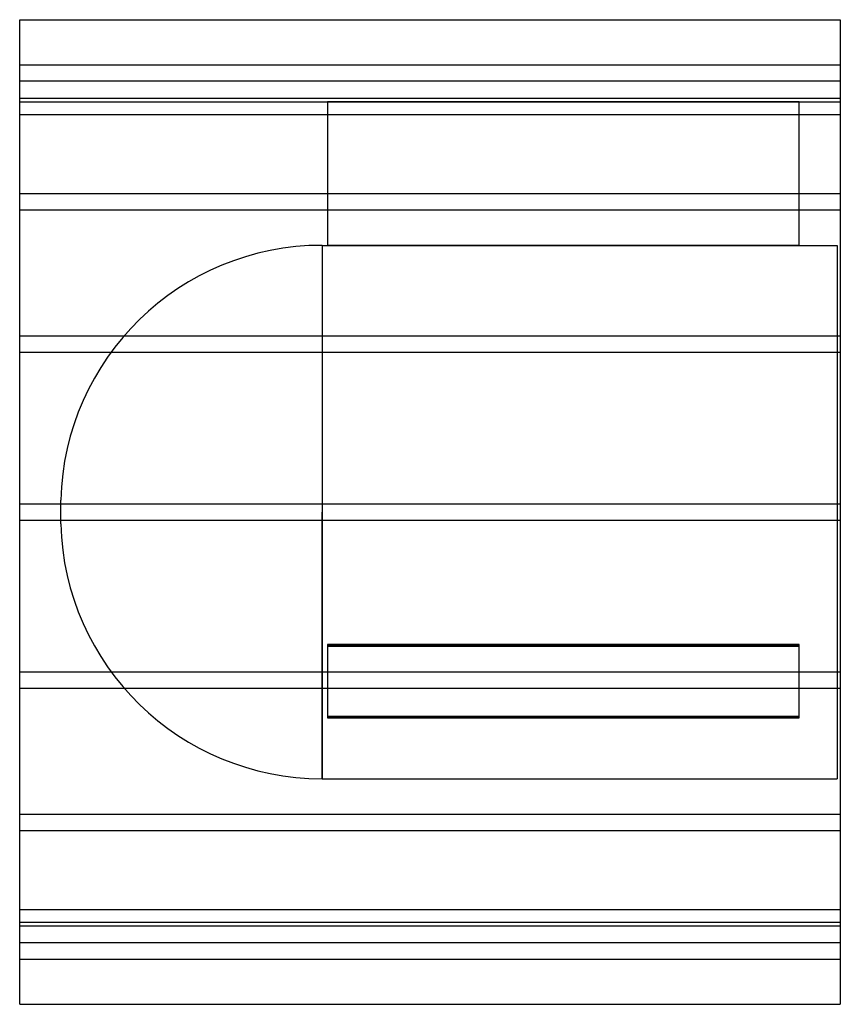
# Model space of a CAD drawing. Header units: millimetres. Extents: x -500 to 500, y -600 to 600.
import ezdxf

# ---------------------------------------------------------------- set-up
doc = ezdxf.new("R2010")
doc.units = ezdxf.units.MM
doc.layers.add('HIDDEN', color=7, linetype='Continuous')
doc.layers.add('THICK', color=7, linetype='Continuous')

msp = doc.modelspace()

# ---------------------------------------------------------------- linework, layer by layer
at = {"layer": 'HIDDEN'}
for p, q in [((-500, 545), (500, 545)), ((500, 525), (-500, 525)), ((-500, 504.3), (500, 504.3)), ((-500, 504.3), (500, 504.3)), ((-500, 500), (-125, 500)), ((450, 500), (-125, 500)), ((-125, 500), (-125, 325)), ((-125, 500), (-125, 500)), ((-125, 500), (450, 500)), ((450, 325), (450, 500)), ((450, 500), (450, 500)), ((450, 500), (500, 500)), ((-500, 484.3), (500, 484.3)), ((-500, 484.3), (500, 484.3)), ((-500, 388.3), (500, 388.3)), ((-500, 388.3), (500, 388.3)), ((-500, 368.3), (500, 368.3)), ((-500, 368.3), (500, 368.3)), ((-131.6, 325), (-131.6, 0)), ((-131.6, 325), (-125, 325)), ((-125, 325), (450, 325)), ((450, 325), (-125, 325)), ((450, 325), (496, 325)), ((496, 325), (496, 0)), ((-500, 214.7), (500, 214.7)), ((-500, 214.7), (500, 214.7)), ((-500, 194.7), (500, 194.7)), ((-500, 194.7), (500, 194.7)), ((-450, 0), (-450, 14.5)), ((-500, 10), (500, 10)), ((-500, 10), (500, 10)), ((-131.6, 0), (-131.6, -325)), ((496, 0), (496, -325)), ((-500, -10), (500, -10)), ((-500, -10), (500, -10)), ((-450, -14.5), (-450, 0)), ((-131.6, -325), (-131.6, 0)), ((450, -161.6), (-125, -161.6)), ((-125, -161.6), (450, -161.6)), ((-125, -161.6), (-125, -249.1)), ((-125, -163.4), (450, -163.4)), ((450, -163.4), (-125, -163.4)), ((450, -249.1), (450, -161.6)), ((-500, -194.7), (500, -194.7)), ((-500, -194.7), (500, -194.7)), ((-500, -214.7), (500, -214.7)), ((-500, -214.7), (500, -214.7)), ((-125, -249.1), (450, -249.1)), ((-125, -249.1), (-125, -250.9)), ((450, -249.1), (-125, -249.1)), ((450, -250.9), (-125, -250.9)), ((-125, -250.9), (450, -250.9)), ((450, -250.9), (450, -249.1)), ((-131.6, -325), (496, -325)), ((-500, -368.3), (500, -368.3)), ((-500, -368.3), (500, -368.3)), ((-500, -388.3), (500, -388.3)), ((-500, -388.3), (500, -388.3)), ((-500, -484.3), (500, -484.3)), ((-500, -484.3), (500, -484.3)), ((-500, -500), (500, -500)), ((-500, -504.3), (500, -504.3)), ((-500, -504.3), (500, -504.3)), ((500, -525), (-500, -525)), ((-500, -545), (500, -545))]:
    msp.add_line(p, q, dxfattribs=at)
for centre, start, end in [((-131.6, 6.5), 90, 178.5642), ((-131.6, -6.5), 181.4358, 270)]:
    msp.add_arc(centre, 318.5, start, end, dxfattribs=at)
at = {"layer": 'THICK'}
for p, q in [((-500, 0), (-500, 600)), ((-500, 600), (500, 600)), ((500, 600), (500, 0)), ((500, 0), (500, -600)), ((-500, -600), (-500, 0)), ((-500, -600), (500, -600))]:
    msp.add_line(p, q, dxfattribs=at)

doc.saveas('drawing.dxf')
